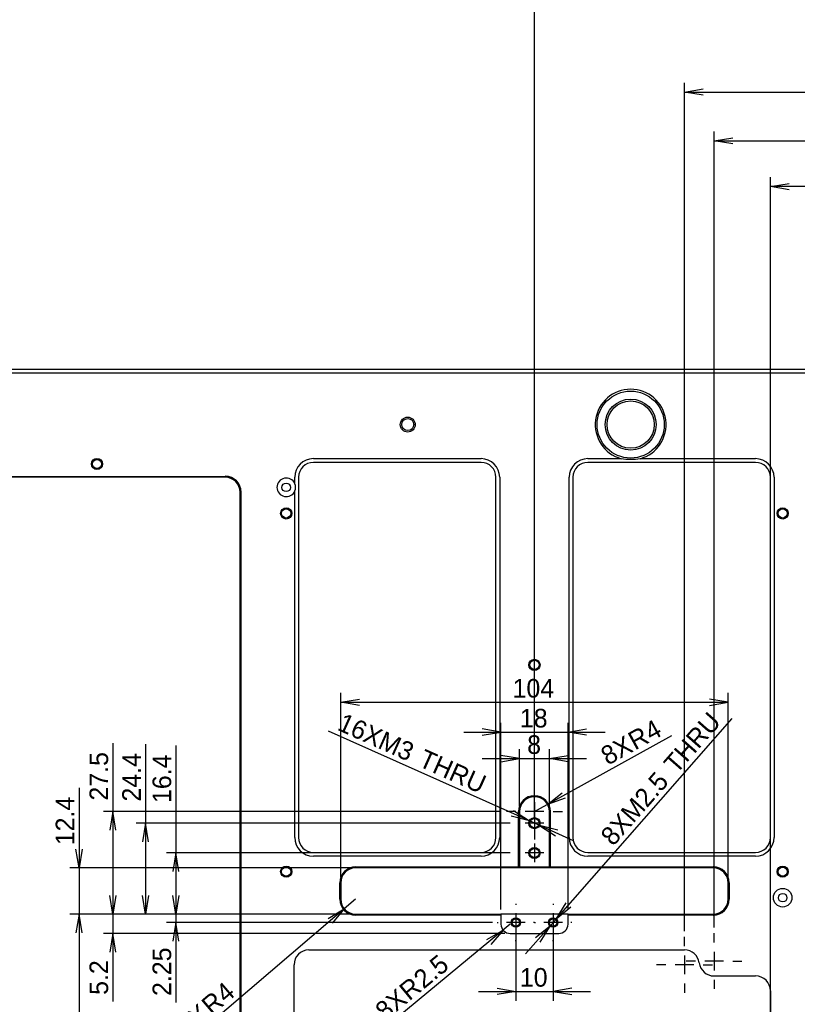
# Model space of a CAD drawing. Extents: x 0 to 826, y -21 to 621.
# Tile 13 of 20: x 195 to 300, y 380 to 512. Entities that reach past the tile are written whole.
import ezdxf
from ezdxf.enums import TextEntityAlignment as Align
from ezdxf.lldxf.tags import DXFTag

# ---------------------------------------------------------------- set-up
doc = ezdxf.new("R2010")
doc.units = 0
doc.layers.add('DEFAULT', color=7, linetype='CONTINUOUS')
doc.layers.add('MKA-275630B', color=7, linetype='CONTINUOUS')
doc.styles.add('SEACAD_ARIAL_TTF', font='txt')
tags = doc.linetypes.add('CENTER2', pattern=[28.575, 19.05, -3.175, 3.175, -3.175]).pattern_tags.tags
tags[10:11] = [DXFTag(74, 4), DXFTag(75, 0), DXFTag(340, '0'), DXFTag(46, 0.0), DXFTag(50, 0.0), DXFTag(44, 0.0), DXFTag(45, 0.0)]
tags[8:9] = [DXFTag(74, 4), DXFTag(75, 0), DXFTag(340, '0'), DXFTag(46, 0.0), DXFTag(50, 0.0), DXFTag(44, 0.0), DXFTag(45, 0.0)]
tags[6:7] = [DXFTag(74, 4), DXFTag(75, 0), DXFTag(340, '0'), DXFTag(46, 0.0), DXFTag(50, 0.0), DXFTag(44, 0.0), DXFTag(45, 0.0)]
tags[4:5] = [DXFTag(74, 4), DXFTag(75, 0), DXFTag(340, '0'), DXFTag(46, 0.0), DXFTag(50, 0.0), DXFTag(44, 0.0), DXFTag(45, 0.0)]
doc.dimstyles.new('JIS', dxfattribs={"dimtxt": 2.5, "dimasz": 2.5, "dimexe": 1.25, "dimexo": 0.75, "dimgap": 1.25, "dimtad": 0, "dimtih": 1, "dimtoh": 1, "dimlfac": 0.5, "dimtxsty": 'SEACAD_ARIAL_TTF', "dimsah": 1, "dimcen": 1.25, "dimazin": 3, "dimtfac": 1, "dimtmove": 0, "dimatfit": 3, "dimtolj": 1})

# ---------------------------------------------------------------- blocks, each defined once
blk = doc.blocks.new('SEANNOT_GROUP25')
at = {"layer": 'DEFAULT', "color": 7, "linetype": 'CENTER2'}
for p, q in [((264.24, 405.69), (264.24, 403.19)), ((265.49, 404.44), (262.99, 404.44))]:
    blk.add_line(p, q, dxfattribs=at)
blk = doc.blocks.new('SEANNOT_GROUP26')
at = {"layer": 'DEFAULT', "color": 7, "linetype": 'CENTER2'}
for p, q in [((264.24, 408.49), (264.24, 409.74)), ((264.24, 407.24), (264.24, 404.74)), ((261.74, 405.99), (260.49, 405.99)), ((265.49, 405.99), (262.99, 405.99)), ((266.74, 405.99), (267.99, 405.99)), ((264.24, 403.49), (264.24, 402.24))]:
    blk.add_line(p, q, dxfattribs=at)
blk = doc.blocks.new('SEANNOT_GROUP27')
at = {"layer": 'DEFAULT', "color": 7, "linetype": 'CENTER2'}
for p, q in [((264.24, 401.69), (264.24, 399.19)), ((265.49, 400.44), (262.99, 400.44))]:
    blk.add_line(p, q, dxfattribs=at)
blk = doc.blocks.new('SEANNOT_GROUP28')
at = {"layer": 'DEFAULT', "color": 7, "linetype": 'CENTER2'}
for p, q in [((261.74, 393.61), (261.74, 393.49)), ((259.24, 391.11), (259.36, 391.11)), ((262.99, 391.11), (260.49, 391.11)), ((261.74, 392.36), (261.74, 389.86)), ((264.24, 391.11), (264.11, 391.11)), ((261.74, 388.61), (261.74, 388.74))]:
    blk.add_line(p, q, dxfattribs=at)
blk = doc.blocks.new('SEANNOT_GROUP29')
at = {"layer": 'DEFAULT', "color": 7, "linetype": 'CENTER2'}
for p, q in [((266.74, 393.61), (266.74, 393.49)), ((264.24, 391.11), (264.36, 391.11)), ((267.99, 391.11), (265.49, 391.11)), ((266.74, 392.36), (266.74, 389.86)), ((269.24, 391.11), (269.11, 391.11)), ((266.74, 388.61), (266.74, 388.74))]:
    blk.add_line(p, q, dxfattribs=at)
blk = doc.blocks.new('SEANNOT_GROUP107')
at = {"layer": 'DEFAULT', "color": 7, "linetype": 'CENTER2'}
for p, q in [((284.37, 387.94), (284.37, 389.19)), ((284.37, 386.69), (284.37, 384.19)), ((281.87, 385.44), (280.62, 385.44)), ((285.62, 385.44), (283.12, 385.44)), ((286.87, 385.44), (288.12, 385.44)), ((284.37, 382.94), (284.37, 381.69))]:
    blk.add_line(p, q, dxfattribs=at)
blk = doc.blocks.new('SEANNOT_GROUP108')
at = {"layer": 'DEFAULT', "color": 7, "linetype": 'CENTER2'}
for p, q in [((288.34, 388.44), (288.34, 389.69)), ((288.34, 387.19), (288.34, 384.69)), ((285.84, 385.94), (284.59, 385.94)), ((289.59, 385.94), (287.09, 385.94)), ((290.84, 385.94), (292.09, 385.94)), ((288.34, 383.44), (288.34, 382.19))]:
    blk.add_line(p, q, dxfattribs=at)
blk = doc.blocks.new('SE')
at = {"layer": 'MKA-275630B', "color": 7, "linetype": 'CONTINUOUS'}
for p, q in [((175.93, 465.34), (573.53, 465.34)), ((573.53, 464.84), (175.93, 464.84)), ((234.57, 453.35), (257.07, 453.35)), ((271.4, 453.35), (275.88, 453.35)), ((278.43, 453.35), (293.9, 453.35)), ((257.07, 452.85), (234.57, 452.85)), ((293.9, 452.85), (271.4, 452.85)), ((183.77, 450.97), (222.73, 450.97)), ((222.73, 450.85), (183.77, 450.85)), ((232.07, 449.99), (232.07, 450.85)), ((232.57, 450.85), (232.57, 402.51)), ((259.07, 402.51), (259.07, 450.85)), ((259.57, 450.85), (259.57, 402.51)), ((268.9, 402.51), (268.9, 450.85)), ((269.4, 450.85), (269.4, 402.51)), ((295.9, 402.51), (295.9, 450.85)), ((296.4, 450.85), (296.4, 402.51)), ((224.73, 245.03), (224.73, 448.85)), ((224.85, 448.85), (224.85, 245.03)), ((232.07, 402.51), (232.07, 449.01)), ((262.11, 398.56), (262.11, 405.99)), ((262.24, 405.99), (262.24, 398.56)), ((266.24, 398.56), (266.24, 405.99)), ((266.36, 405.99), (266.36, 398.56)), ((234.57, 400.51), (257.07, 400.51)), ((271.4, 400.51), (293.9, 400.51)), ((257.07, 400.01), (234.57, 400.01)), ((293.9, 400.01), (271.4, 400.01)), ((240.24, 398.56), (262.11, 398.56)), ((262.11, 398.44), (240.24, 398.44)), ((262.11, 398.56), (262.11, 398.44)), ((262.24, 398.56), (262.11, 398.56)), ((262.24, 398.56), (262.11, 398.44)), ((266.36, 398.44), (262.11, 398.44)), ((262.24, 398.56), (266.24, 398.56)), ((266.36, 398.56), (266.24, 398.56)), ((266.36, 398.44), (266.24, 398.56)), ((266.36, 398.56), (288.24, 398.56)), ((266.36, 398.44), (266.36, 398.56)), ((288.24, 398.44), (266.36, 398.44)), ((238.11, 394.24), (238.11, 396.44)), ((238.24, 396.44), (238.24, 394.24)), ((290.24, 394.24), (290.24, 396.44)), ((290.36, 396.44), (290.36, 394.24)), ((240.24, 392.24), (259.74, 392.24)), ((259.74, 392.11), (240.24, 392.11)), ((259.74, 392.24), (259.74, 392.11)), ((268.74, 392.24), (259.74, 392.24)), ((259.74, 392.11), (259.74, 390.89)), ((268.74, 392.24), (288.24, 392.24)), ((268.74, 392.11), (268.74, 392.24)), ((288.24, 392.11), (268.74, 392.11)), ((268.74, 390.89), (268.74, 392.11)), ((260.99, 389.64), (267.49, 389.64)), ((233.97, 387.44), (284.37, 387.44)), ((231.97, 308.44), (231.97, 385.44)), ((288.34, 383.94), (293.9, 383.94)), ((295.9, 381.94), (295.9, 311.94))]:
    blk.add_line(p, q, dxfattribs=at)
for centre, radius in [((277.15, 457.92), 4.5), ((277.15, 457.92), 3.42), ((277.15, 457.92), 3.17), ((247.23, 457.92), 1), ((247.23, 457.92), 0.81), ((205.52, 452.64), 0.75), ((205.52, 452.64), 0.615), ((230.92, 449.5), 0.575), ((230.92, 446), 0.75), ((230.92, 446), 0.615), ((297.55, 446), 0.75), ((297.55, 446), 0.615), ((264.24, 425.68), 0.75), ((264.24, 425.68), 0.615), ((264.24, 404.44), 0.75), ((264.24, 404.44), 0.615), ((264.24, 400.44), 0.75), ((264.24, 400.44), 0.615), ((230.92, 397.94), 0.75), ((230.92, 397.94), 0.615), ((297.55, 397.94), 0.75), ((297.55, 397.94), 0.615), ((297.55, 394.44), 1.25), ((297.55, 394.44), 0.575), ((261.74, 391.11), 0.625), ((261.74, 391.11), 0.503), ((266.74, 391.11), 0.625), ((266.74, 391.11), 0.503)]:
    blk.add_circle(centre, radius, dxfattribs=at)
for centre, radius, start, end in [((277.15, 457.92), 4.75, 285.601, 254.399), ((234.57, 450.85), 2.5, 90, 180), ((257.07, 450.85), 2.5, 0, 90), ((271.4, 450.85), 2.5, 90, 180), ((277.15, 462.63), 9.37, 262.1659, 277.8341), ((293.9, 450.85), 2.5, 0, 90), ((234.57, 450.85), 2, 90, 180), ((257.07, 450.85), 2, 0, 90), ((271.4, 450.85), 2, 90, 180), ((293.9, 450.85), 2, 0, 90), ((222.73, 448.85), 2.13, 0, 90), ((222.73, 448.85), 2, 0, 90), ((230.92, 449.5), 1.25, 23.0739, 336.9261), ((230.92, 449.5), 1.25, 336.9261, 23.0739), ((264.24, 405.99), 2.13, 0, 180), ((264.24, 405.99), 2, 0, 180), ((234.57, 402.51), 2.5, 180, 270), ((234.57, 402.51), 2, 180, 270), ((257.07, 402.51), 2.5, 270, 0), ((257.07, 402.51), 2, 270, 0), ((271.4, 402.51), 2.5, 180, 270), ((271.4, 402.51), 2, 180, 270), ((293.9, 402.51), 2.5, 270, 0), ((293.9, 402.51), 2, 270, 0), ((240.24, 396.44), 2.12, 90, 180), ((240.24, 396.44), 2, 90, 180), ((288.24, 396.44), 2.13, 0, 90), ((288.24, 396.44), 2, 0, 90), ((240.24, 394.24), 2.13, 180, 270), ((240.24, 394.24), 2, 180, 270), ((288.24, 394.24), 2.13, 270, 0), ((288.24, 394.24), 2, 270, 0), ((260.99, 390.89), 1.25, 180, 270), ((267.49, 390.89), 1.25, 270, 0), ((233.97, 385.44), 2, 90, 180), ((284.37, 385.44), 2, 7.1808, 90), ((288.34, 385.94), 2, 187.1808, 270), ((293.9, 381.94), 2, 0, 90)]:
    blk.add_arc(centre, radius, start, end, dxfattribs=at)
blk = doc.blocks.new('SE1')
at = {"layer": 'DEFAULT', "color": 7, "linetype": 'CENTER2', "const_width": 0.0002}
blk.add_lwpolyline([(582.73, 316.94), (535.15, 316.94), (535.15, 318.19), (468.82, 318.19), (468.82, 318.44), (458.33, 318.44), (458.33, 299.44), (448.88, 299.44), (448.88, 300.24), (439.23, 300.24), (439.23, 304.65), (310.4, 304.65), (310.4, 393.64), (300.17, 393.64), (300.17, 394.44), (167.01, 394.44)], dxfattribs=at)
blk = doc.blocks.new('DMBLK167')
at = {"layer": 'DEFAULT', "color": 7, "linetype": 'CONTINUOUS'}
for p, q in [((203.11, 409.2), (203.11, 387.24)), ((239.49, 398.44), (201.86, 398.44)), ((239.49, 392.24), (201.86, 392.24))]:
    blk.add_line(p, q, dxfattribs=at)
for points in [[(203.53, 400.94), (203.11, 398.44), (202.69, 400.94)], [(203.53, 389.74), (203.11, 392.24), (202.69, 389.74)]]:
    blk.add_lwpolyline(points, dxfattribs=at)
at = {"layer": 'DEFAULT', "color": 7, "linetype": 'CONTINUOUS', "style": 'SEACAD_ARIAL_TTF'}
blk.add_text('12.4', height=2.5, rotation=90, dxfattribs=at).set_placement((199.98, 401.48), align=Align.TOP_LEFT)
blk = doc.blocks.new('DMBLK168')
at = {"layer": 'DEFAULT', "color": 7, "linetype": 'CONTINUOUS'}
for p, q in [((239.49, 392.24), (201.86, 392.24)), ((203.11, 392.24), (203.11, 301.64)), ((239.49, 301.64), (201.86, 301.64))]:
    blk.add_line(p, q, dxfattribs=at)
for points in [[(203.53, 389.74), (203.11, 392.24), (202.69, 389.74)], [(203.53, 304.14), (203.11, 301.64), (202.69, 304.14)]]:
    blk.add_lwpolyline(points, dxfattribs=at)
at = {"layer": 'DEFAULT', "color": 7, "linetype": 'CONTINUOUS', "style": 'SEACAD_ARIAL_TTF'}
blk.add_text('181.2', height=2.5, rotation=90, dxfattribs=at).set_placement((199.98, 342.54), align=Align.TOP_LEFT)
blk = doc.blocks.new('DMBLK170')
at = {"layer": 'DEFAULT', "color": 7, "linetype": 'CONTINUOUS'}
for p, q in [((207.65, 415.19), (207.65, 392.24)), ((259.74, 405.99), (206.4, 405.99)), ((239.49, 392.24), (206.4, 392.24))]:
    blk.add_line(p, q, dxfattribs=at)
for points in [[(208.07, 403.49), (207.65, 405.99), (207.23, 403.49)], [(208.07, 394.74), (207.65, 392.24), (207.23, 394.74)]]:
    blk.add_lwpolyline(points, dxfattribs=at)
at = {"layer": 'DEFAULT', "color": 7, "linetype": 'CONTINUOUS', "style": 'SEACAD_ARIAL_TTF'}
blk.add_text('27.5', height=2.5, rotation=90, dxfattribs=at).set_placement((204.52, 407.47), align=Align.TOP_LEFT)
blk = doc.blocks.new('DMBLK171')
at = {"layer": 'DEFAULT', "color": 7, "linetype": 'CONTINUOUS'}
for p, q in [((212.04, 415.06), (212.04, 392.24)), ((260.99, 404.44), (210.79, 404.44)), ((239.49, 392.24), (210.79, 392.24))]:
    blk.add_line(p, q, dxfattribs=at)
for points in [[(212.45, 401.94), (212.04, 404.44), (211.62, 401.94)], [(212.45, 394.74), (212.04, 392.24), (211.62, 394.74)]]:
    blk.add_lwpolyline(points, dxfattribs=at)
at = {"layer": 'DEFAULT', "color": 7, "linetype": 'CONTINUOUS', "style": 'SEACAD_ARIAL_TTF'}
blk.add_text('24.4', height=2.5, rotation=90, dxfattribs=at).set_placement((208.91, 407.34), align=Align.TOP_LEFT)
blk = doc.blocks.new('DMBLK172')
at = {"layer": 'DEFAULT', "color": 7, "linetype": 'CONTINUOUS'}
for p, q in [((216.1, 414.87), (216.1, 392.24)), ((260.99, 400.44), (214.85, 400.44)), ((239.49, 392.24), (214.85, 392.24))]:
    blk.add_line(p, q, dxfattribs=at)
for points in [[(216.52, 397.94), (216.1, 400.44), (215.69, 397.94)], [(216.52, 394.74), (216.1, 392.24), (215.69, 394.74)]]:
    blk.add_lwpolyline(points, dxfattribs=at)
at = {"layer": 'DEFAULT', "color": 7, "linetype": 'CONTINUOUS', "style": 'SEACAD_ARIAL_TTF'}
blk.add_text('16.4', height=2.5, rotation=90, dxfattribs=at).set_placement((212.98, 407.14), align=Align.TOP_LEFT)
blk = doc.blocks.new('DMBLK173')
at = {"layer": 'DEFAULT', "color": 7, "linetype": 'CONTINUOUS'}
for p, q in [((216.1, 397.24), (216.1, 380.38)), ((239.49, 392.24), (214.85, 392.24)), ((258.61, 391.11), (214.85, 391.11))]:
    blk.add_line(p, q, dxfattribs=at)
for points in [[(216.52, 394.74), (216.1, 392.24), (215.69, 394.74)], [(216.52, 388.61), (216.1, 391.11), (215.69, 388.61)]]:
    blk.add_lwpolyline(points, dxfattribs=at)
at = {"layer": 'DEFAULT', "color": 7, "linetype": 'CONTINUOUS', "style": 'SEACAD_ARIAL_TTF'}
blk.add_text('2.25', height=2.5, rotation=90, dxfattribs=at).set_placement((212.98, 381.25), align=Align.TOP_LEFT)
blk = doc.blocks.new('DMBLK174')
at = {"layer": 'DEFAULT', "color": 7, "linetype": 'CONTINUOUS'}
for p, q in [((207.65, 397.24), (207.65, 380.53)), ((239.49, 392.24), (206.4, 392.24)), ((260.24, 389.64), (206.4, 389.64))]:
    blk.add_line(p, q, dxfattribs=at)
for points in [[(208.07, 394.74), (207.65, 392.24), (207.23, 394.74)], [(208.07, 387.14), (207.65, 389.64), (207.23, 387.14)]]:
    blk.add_lwpolyline(points, dxfattribs=at)
at = {"layer": 'DEFAULT', "color": 7, "linetype": 'CONTINUOUS', "style": 'SEACAD_ARIAL_TTF'}
blk.add_text('5.2', height=2.5, rotation=90, dxfattribs=at).set_placement((204.52, 381.4), align=Align.TOP_LEFT)
blk = doc.blocks.new('DMBLK175')
at = {"layer": 'DEFAULT', "color": 7, "linetype": 'CONTINUOUS'}
for p, q in [((262.24, 406.74), (262.24, 414.36)), ((266.24, 406.74), (266.24, 414.36)), ((257.24, 413.11), (271.24, 413.11))]:
    blk.add_line(p, q, dxfattribs=at)
for points in [[(259.74, 412.69), (262.24, 413.11), (259.74, 413.53)], [(268.74, 412.69), (266.24, 413.11), (268.74, 413.53)]]:
    blk.add_lwpolyline(points, dxfattribs=at)
at = {"layer": 'DEFAULT', "color": 7, "linetype": 'CONTINUOUS', "style": 'SEACAD_ARIAL_TTF'}
blk.add_text('8', height=2.5, dxfattribs=at).set_placement((263.26, 416.23), align=Align.TOP_LEFT)
blk = doc.blocks.new('DMBLK176')
at = {"layer": 'DEFAULT', "color": 7, "linetype": 'CONTINUOUS'}
blk.add_line((264.24, 405.99), (282.69, 416.21), dxfattribs=at)
blk.add_lwpolyline([(268.38, 407.8), (265.99, 406.96), (267.97, 408.53)], dxfattribs=at)
at = {"layer": 'DEFAULT', "color": 7, "linetype": 'CONTINUOUS', "style": 'SEACAD_ARIAL_TTF'}
for s, p in [('4', (278.7, 417.57)), ('R', (276.52, 416.36)), ('8X', (272.86, 414.33))]:
    blk.add_text(s, height=2.5, rotation=28.9699, dxfattribs=at).set_placement(p, align=Align.TOP_LEFT)
blk = doc.blocks.new('DMBLK177')
at = {"layer": 'DEFAULT', "color": 7, "linetype": 'CONTINUOUS'}
for p, q in [((238.24, 397.19), (238.24, 421.91)), ((290.24, 396.09), (290.24, 421.91)), ((238.24, 420.66), (290.24, 420.66))]:
    blk.add_line(p, q, dxfattribs=at)
for points in [[(240.74, 420.24), (238.24, 420.66), (240.74, 421.08)], [(287.74, 420.24), (290.24, 420.66), (287.74, 421.08)]]:
    blk.add_lwpolyline(points, dxfattribs=at)
at = {"layer": 'DEFAULT', "color": 7, "linetype": 'CONTINUOUS', "style": 'SEACAD_ARIAL_TTF'}
blk.add_text('104', height=2.5, dxfattribs=at).set_placement((261.3, 423.79), align=Align.TOP_LEFT)
blk = doc.blocks.new('DMBLK178')
at = {"layer": 'DEFAULT', "color": 7, "linetype": 'CONTINUOUS'}
for p, q in [((259.74, 392.86), (259.74, 417.91)), ((268.74, 392.99), (268.74, 417.91)), ((254.74, 416.66), (273.74, 416.66))]:
    blk.add_line(p, q, dxfattribs=at)
for points in [[(257.24, 416.24), (259.74, 416.66), (257.24, 417.08)], [(271.24, 416.24), (268.74, 416.66), (271.24, 417.08)]]:
    blk.add_lwpolyline(points, dxfattribs=at)
at = {"layer": 'DEFAULT', "color": 7, "linetype": 'CONTINUOUS', "style": 'SEACAD_ARIAL_TTF'}
blk.add_text('18', height=2.5, dxfattribs=at).set_placement((262.28, 419.78), align=Align.TOP_LEFT)
blk = doc.blocks.new('DMBLK179')
at = {"layer": 'DEFAULT', "color": 7, "linetype": 'CONTINUOUS'}
for p, q in [((263.55, 404.74), (236.58, 416.79)), ((269.49, 402.09), (263.55, 404.74))]:
    blk.add_line(p, q, dxfattribs=at)
for points in [[(261.44, 406.14), (263.55, 404.74), (261.1, 405.38)], [(267.38, 403.49), (264.92, 404.13), (267.04, 402.73)]]:
    blk.add_lwpolyline(points, dxfattribs=at)
at = {"layer": 'DEFAULT', "color": 7, "linetype": 'CONTINUOUS', "style": 'SEACAD_ARIAL_TTF'}
for s, p in [('16XM3', (238.66, 419.29)), (' THRU', (248.68, 414.81))]:
    blk.add_text(s, height=2.5, rotation=335.9292, dxfattribs=at).set_placement(p, align=Align.TOP_LEFT)
blk = doc.blocks.new('DMBLK180')
at = {"layer": 'DEFAULT', "color": 7, "linetype": 'CONTINUOUS'}
for p, q in [((267.15, 391.58), (290.75, 418.49)), ((263.03, 386.89), (267.15, 391.58))]:
    blk.add_line(p, q, dxfattribs=at)
for points in [[(269.11, 393.19), (267.15, 391.58), (268.49, 393.74)], [(264.99, 388.49), (266.33, 390.64), (264.36, 389.04)]]:
    blk.add_lwpolyline(points, dxfattribs=at)
at = {"layer": 'DEFAULT', "color": 7, "linetype": 'CONTINUOUS', "style": 'SEACAD_ARIAL_TTF'}
for s, p in [(' THRU', (280.8, 411.89)), ('8XM2.5', (272.92, 402.9))]:
    blk.add_text(s, height=2.5, rotation=48.7445, dxfattribs=at).set_placement(p, align=Align.TOP_LEFT)
blk = doc.blocks.new('DMBLK181')
at = {"layer": 'DEFAULT', "color": 7, "linetype": 'CONTINUOUS'}
blk.add_line((260.99, 390.89), (243.93, 376.81), dxfattribs=at)
blk.add_lwpolyline([(257.83, 388.82), (260.02, 390.09), (258.36, 388.18)], dxfattribs=at)
at = {"layer": 'DEFAULT', "color": 7, "linetype": 'CONTINUOUS', "style": 'SEACAD_ARIAL_TTF'}
for s, p in [('2.5', (247.77, 384.03)), ('R', (245.84, 382.44)), ('8X', (242.62, 379.78))]:
    blk.add_text(s, height=2.5, rotation=39.5288, dxfattribs=at).set_placement(p, align=Align.TOP_LEFT)
blk = doc.blocks.new('DMBLK182')
at = {"layer": 'DEFAULT', "color": 7, "linetype": 'CONTINUOUS'}
blk.add_line((240.24, 394.24), (215.99, 373.55), dxfattribs=at)
blk.add_lwpolyline([(236.54, 391.63), (238.72, 392.94), (237.09, 391)], dxfattribs=at)
at = {"layer": 'DEFAULT', "color": 7, "linetype": 'CONTINUOUS', "style": 'SEACAD_ARIAL_TTF'}
for s, p in [('4', (221.2, 382.1)), ('R', (219.3, 380.48)), ('32X', (214.63, 376.5))]:
    blk.add_text(s, height=2.5, rotation=40.4734, dxfattribs=at).set_placement(p, align=Align.TOP_LEFT)
blk = doc.blocks.new('DMBLK203')
at = {"layer": 'DEFAULT', "color": 7, "linetype": 'CONTINUOUS'}
for p, q in [((288.34, 390.44), (288.34, 497.25)), ((461.11, 390.44), (461.11, 497.25)), ((288.34, 496), (461.11, 496))]:
    blk.add_line(p, q, dxfattribs=at)
for points in [[(290.84, 495.58), (288.34, 496), (290.84, 496.41)], [(458.61, 495.58), (461.11, 496), (458.61, 496.41)]]:
    blk.add_lwpolyline(points, dxfattribs=at)
at = {"layer": 'DEFAULT', "color": 7, "linetype": 'CONTINUOUS', "style": 'SEACAD_ARIAL_TTF'}
for s, p in [('345.55', (364.85, 499.12)), ('±0.05', (375.86, 499.12))]:
    blk.add_text(s, height=2.5, dxfattribs=at).set_placement(p, align=Align.TOP_LEFT)
blk = doc.blocks.new('DMBLK204')
at = {"layer": 'DEFAULT', "color": 7, "linetype": 'CONTINUOUS'}
for p, q in [((284.37, 389.94), (284.37, 503.79)), ((465.08, 389.94), (465.08, 503.79)), ((284.37, 502.54), (465.08, 502.54))]:
    blk.add_line(p, q, dxfattribs=at)
for points in [[(286.87, 502.12), (284.37, 502.54), (286.87, 502.96)], [(462.58, 502.12), (465.08, 502.54), (462.58, 502.96)]]:
    blk.add_lwpolyline(points, dxfattribs=at)
at = {"layer": 'DEFAULT', "color": 7, "linetype": 'CONTINUOUS', "style": 'SEACAD_ARIAL_TTF'}
for s, p in [('(', (368.21, 505.67)), ('361.42', (369.35, 505.67)), (')', (380.11, 505.67))]:
    blk.add_text(s, height=2.5, dxfattribs=at).set_placement(p, align=Align.TOP_LEFT)
blk = doc.blocks.new('DMBLK207')
at = {"layer": 'DEFAULT', "color": 7, "linetype": 'CONTINUOUS'}
for p, q in [((295.9, 347.69), (295.9, 491.1)), ((453.55, 382.69), (453.55, 491.1)), ((453.55, 489.85), (295.9, 489.85))]:
    blk.add_line(p, q, dxfattribs=at)
for points in [[(298.4, 489.43), (295.9, 489.85), (298.4, 490.26)], [(451.05, 489.43), (453.55, 489.85), (451.05, 490.26)]]:
    blk.add_lwpolyline(points, dxfattribs=at)
at = {"layer": 'DEFAULT', "color": 7, "linetype": 'CONTINUOUS', "style": 'SEACAD_ARIAL_TTF'}
blk.add_text('315.3', height=2.5, dxfattribs=at).set_placement((370.33, 492.97), align=Align.TOP_LEFT)
blk = doc.blocks.new('DMBLK243')
at = {"layer": 'DEFAULT', "color": 7, "linetype": 'CONTINUOUS'}
for p, q in [((264.24, 405.19), (264.24, 515.29)), ((337.9, 405.19), (337.9, 515.29)), ((264.24, 514.04), (337.9, 514.04))]:
    blk.add_line(p, q, dxfattribs=at)
for points in [[(266.74, 513.63), (264.24, 514.04), (266.74, 514.46)], [(335.4, 513.63), (337.9, 514.04), (335.4, 514.46)]]:
    blk.add_lwpolyline(points, dxfattribs=at)
at = {"layer": 'DEFAULT', "color": 7, "linetype": 'CONTINUOUS', "style": 'SEACAD_ARIAL_TTF'}
blk.add_text('147.32', height=2.5, dxfattribs=at).set_placement((295.69, 517.17), align=Align.TOP_LEFT)
blk = doc.blocks.new('DMBLK244')
at = {"layer": 'DEFAULT', "color": 7, "linetype": 'CONTINUOUS'}
for p, q in [((261.74, 390.36), (261.74, 380.62)), ((266.74, 390.36), (266.74, 380.62)), ((256.74, 381.87), (271.74, 381.87))]:
    blk.add_line(p, q, dxfattribs=at)
for points in [[(259.24, 382.29), (261.74, 381.87), (259.24, 381.46)], [(269.24, 382.29), (266.74, 381.87), (269.24, 381.46)]]:
    blk.add_lwpolyline(points, dxfattribs=at)
at = {"layer": 'DEFAULT', "color": 7, "linetype": 'CONTINUOUS', "style": 'SEACAD_ARIAL_TTF'}
blk.add_text('10', height=2.5, dxfattribs=at).set_placement((262.28, 385), align=Align.TOP_LEFT)

msp = doc.modelspace()

# ---------------------------------------------------------------- block references
at = {"layer": 'DEFAULT'}
for name in ['SE', 'SEANNOT_GROUP26', 'SEANNOT_GROUP25', 'SEANNOT_GROUP27', 'SE1', 'SEANNOT_GROUP28', 'SEANNOT_GROUP29', 'SEANNOT_GROUP107', 'SEANNOT_GROUP108']:
    msp.add_blockref(name, (0, 0), dxfattribs=at)

# ---------------------------------------------------------------- dimensions: what is measured, and where the dimension line sits
at = {"layer": 'DEFAULT', "color": 7, "linetype": 'CONTINUOUS'}
for base, p1, p2, angle, text, picture, middle, dimtype in [((264.2377, 514.042), (264.2377, 404.4388), (337.8977, 404.4388), 0, '\\A1;<>', 'DMBLK243', (301.0677, 514.042), 161), ((284.3727, 502.5401), (284.3727, 385.4388), (465.0827, 385.4388), 0, '\\A1;(<>)', 'DMBLK204', (374.7277, 502.5401), 161), ((288.3414, 495.9959), (288.3414, 385.9388), (461.1141, 385.9388), 0, '\\A1;<>%%p0.05', 'DMBLK203', (374.7278, 495.9959), 161), ((262.2377, 413.11), (262.2377, 405.9888), (266.2377, 405.9888), 0, '\\A1;<>', 'DMBLK175', (264.2377, 413.11), 161), ((207.6496, 392.2388), (264.2377, 405.9888), (240.2377, 392.2388), 90, '\\A1;<>', 'DMBLK170', (207.6496, 406.592), 160), ((212.0379, 392.2388), (264.2377, 404.4388), (240.2377, 392.2388), 90, '\\A1;<>', 'DMBLK171', (212.0379, 406.4629), 160), ((216.1035, 392.2388), (264.2377, 400.4388), (240.2377, 392.2388), 90, '\\A1;<>', 'DMBLK172', (216.1035, 406.2693), 160), ((203.1093, 398.4388), (240.2377, 398.4388), (240.2377, 392.2388), 270, '\\A1;<>', 'DMBLK167', (203.1093, 400.6049), 161), ((207.6496, 389.6388), (240.2377, 392.2388), (260.9877, 389.6388), 90, '\\A1;<>', 'DMBLK174', (207.6496, 387.1672), 160), ((216.1035, 391.1138), (240.2377, 392.2388), (261.7377, 391.1138), 90, '\\A1;<>', 'DMBLK173', (216.1035, 388.9742), 160), ((203.1093, 392.2388), (240.2377, 392.2388), (240.2377, 301.6388), 270, '\\A1;<>', 'DMBLK168', (203.1093, 346.9388), 161), ((261.7377, 381.8728), (261.7377, 391.1138), (266.7377, 391.1138), 0, '\\A1;<>', 'DMBLK244', (264.2377, 381.8728), 161)]:
    dim = msp.add_linear_dim(base=base, p1=p1, p2=p2, angle=angle, text=text, dimstyle='JIS', override={"dimtad": 1, "dimtih": 0, "dimtoh": 0, "dimlfac": 2}, dxfattribs=at)
    dim.commit()
    dim.dimension.update_dxf_attribs({"geometry": picture, "text_midpoint": middle, "dimtype": dimtype})
for base, p1, p2, picture, middle in [((295.9027, 489.8483), (453.5527, 381.9388), (295.9027, 346.9388), 'DMBLK207', (374.7278, 489.8483)), ((290.2377, 420.6605), (238.2377, 396.4388), (290.2377, 395.3388), 'DMBLK177', (264.2377, 420.6605)), ((268.7377, 416.6593), (259.7377, 392.1138), (268.7377, 392.2388), 'DMBLK178', (264.2377, 416.6593))]:
    dim = msp.add_linear_dim(base=base, p1=p1, p2=p2, text='\\A1;<>', dimstyle='JIS', override={"dimtad": 1, "dimtih": 0, "dimtoh": 0, "dimlfac": 2}, dxfattribs=at)
    dim.commit()
    dim.dimension.update_dxf_attribs({"geometry": picture, "text_midpoint": middle, "dimtype": 160})
for p1, p2, text, picture, middle in [((264.9225, 404.1329), (263.553, 404.7447), '\\A1;16XM3 {} THRU', 'DMBLK179', (257.9321, 407.2556)), ((266.3256, 390.644), (267.1499, 391.5837), '\\A1;8XM2.5 {} THRU', 'DMBLK180', (274.6913, 400.1814))]:
    dim = msp.add_diameter_dim_2p(p1=p1, p2=p2, text=text, dimstyle='JIS', override={"dimtad": 1, "dimtih": 0, "dimtoh": 0, "dimlfac": 2, "dimtmove": 1}, dxfattribs=at)
    dim.commit()
    dim.dimension.update_dxf_attribs({"geometry": picture, "text_midpoint": middle, "dimtype": 163})
for center, mpoint, text, picture, middle in [((264.2377, 405.9888), (265.9875, 406.9575), '\\A1;8X <>', 'DMBLK176', (273.6035, 411.1739)), ((240.2377, 394.2388), (238.7163, 392.9406), '\\A1;32X <>', 'DMBLK182', (225.3845, 381.5649)), ((260.9877, 390.8888), (260.0236, 390.0933), '\\A1;8X <>', 'DMBLK181', (254.2077, 385.294))]:
    dim = msp.add_radius_dim(center=center, mpoint=mpoint, text=text, dimstyle='JIS', override={"dimlfac": 2}, dxfattribs=at)
    dim.commit()
    dim.dimension.update_dxf_attribs({"geometry": picture, "text_midpoint": middle, "dimtype": 164})

doc.saveas('drawing.dxf')
